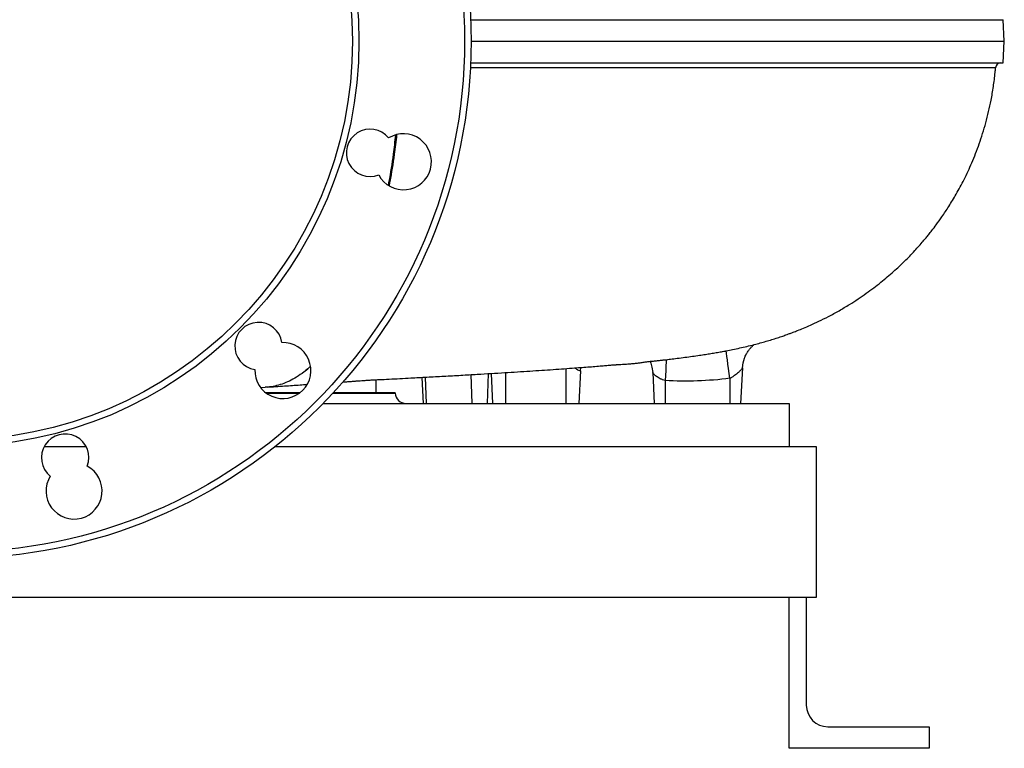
# Model space of a CAD drawing. Header units: millimetres. Extents: x 1828 to 3707, y 764 to 5009.
# Tile 4 of 10: x 2794 to 3707, y 764 to 1440. Entities that reach past the tile are written whole.
import ezdxf

# ---------------------------------------------------------------- set-up
doc = ezdxf.new("R2010")
doc.units = ezdxf.units.MM
doc.header["$LTSCALE"] = 2

msp = doc.modelspace()

# ---------------------------------------------------------------- linework, layer by layer
at = {"color": 7, "linetype": 'Continuous', "lineweight": 25}
for p, q in [((3707.42, 1419.91), (3706.38, 1439.91)), ((3706.38, 1399.91), (3707.42, 1419.91)), ((3314.38, 1114.21), (3312.79, 1083.91)), ((3314.38, 1114.21), (3314.71, 1117.34)), ((3464.52, 1116.91), (3462.79, 1083.91)), ((3124.79, 1093.91), (3124.79, 1105.88)), ((3167.01, 1108.05), (3168.27, 1083.91)), ((3231.34, 1111.7), (3232.79, 1083.91)), ((3381.29, 1112.63), (3382.79, 1083.91)), ((3392.79, 1105.17), (3392.79, 1083.91)), ((3452.79, 1107.17), (3452.79, 1083.91)), ((3017.93, 1098.79), (3021.91, 1098.94)), ((3022.31, 1093.91), (3054.22, 1093.91)), ((3085.11, 1093.91), (3142.34, 1093.91)), ((3142.37, 1093.39), (3142.34, 1093.91)), ((3075.58, 1083.91), (3507.79, 1083.91)), ((3507.79, 1083.91), (3507.79, 1043.91)), ((2816.92, 1043.91), (2855.72, 1043.91)), ((3031.16, 1043.91), (3507.79, 1043.91)), ((3507.79, 1043.91), (3532.79, 1043.91)), ((3532.79, 1043.91), (3532.79, 903.91)), ((3532.79, 903.91), (1932.79, 903.91)), ((3507.79, 763.91), (3507.79, 903.91)), ((3523.79, 903.91), (3523.79, 803.91)), ((3543.79, 783.91), (3637.79, 783.91)), ((3637.79, 783.91), (3637.79, 763.91)), ((3637.79, 763.91), (3507.79, 763.91))]:
    msp.add_line(p, q, dxfattribs=at)
at = {"color": 8, "linetype": 'Continuous', "lineweight": 25}
for p, q in [((3300.79, 1116.24), (3300.79, 1083.91)), ((3170.3, 1108.23), (3171.2, 1083.91)), ((3212.64, 1110.59), (3213.63, 1083.91)), ((3228.79, 1111.55), (3227.77, 1083.91)), ((3244.79, 1112.51), (3244.79, 1083.91)), ((3023.01, 1093.39), (3053.52, 1093.39)), ((3084.62, 1093.39), (3142.37, 1093.39))]:
    msp.add_line(p, q, dxfattribs=at)
at = {"color": 8, "linetype": 'Continuous', "lineweight": 25, "flags": 128}
for points in [[(3452.79, 1107.17), (3452.2, 1111.75), (3451.63, 1116.18), (3451.08, 1120.36), (3450.57, 1124.18), (3450.12, 1127.55), (3449.73, 1130.4), (3449.41, 1132.65), (3449.37, 1132.99)], [(3394.01, 1124.74), (3393.86, 1122.41), (3393.62, 1118.54), (3393.36, 1114.31), (3393.08, 1109.82), (3392.79, 1105.17)]]:
    msp.add_lwpolyline(points, dxfattribs=at)
at = {"color": 7, "linetype": 'Continuous', "lineweight": 25, "flags": 128}
for points in [[(3464.52, 1116.91), (3465.14, 1121.59), (3466.41, 1125.92)], [(3379.53, 1121.29), (3380.62, 1117.52), (3381.29, 1112.63)]]:
    msp.add_lwpolyline(points, dxfattribs=at)
at = {"color": 7, "linetype": 'Continuous', "lineweight": 25}
for radius in [480, 474, 376, 370]:
    msp.add_circle((2732.79, 1419.91), radius, dxfattribs=at)
for centre, radius, start, end in [((3704.36, 1394.91), 5, 90.73635, 175.32069), ((3119.16, 1316.38), 22, 38.77845, 291.22155), ((3150.07, 1308.1), 26, 208.04908, 121.95092), ((3015.64, 1137.07), 22, 8.77845, 261.22155), ((3038.26, 1114.44), 26, 178.04908, 91.95092), ((3152.35, 1093.91), 10, 183, 270), ((2836.32, 1033.54), 22, 338.77845, 231.22155), ((2844.6, 1002.63), 26, 148.04908, 61.95092), ((3543.79, 803.91), 20, 180, 270)]:
    msp.add_arc(centre, radius, start, end, dxfattribs=at)
for points, knots in [([(3212.35, 1439.91), (3220.21, 1439.91), (3242.1, 1439.91), (3276.71, 1439.91), (3316.16, 1439.91), (3354.06, 1439.91), (3390.36, 1439.91), (3425.01, 1439.91), (3457.95, 1439.91), (3487.35, 1439.91), (3513.49, 1439.91), (3536.64, 1439.91), (3558.42, 1439.91), (3578.78, 1439.91), (3597.67, 1439.91), (3615.1, 1439.91), (3631.07, 1439.91), (3645.57, 1439.91), (3658.58, 1439.91), (3670.07, 1439.91), (3680.02, 1439.91), (3688.41, 1439.91), (3695.22, 1439.91), (3700.47, 1439.91), (3704.07, 1439.91), (3706.1, 1439.91), (3706.19, 1439.91), (3706.23, 1439.91)], [0, 0, 0, 0, 0.026152, 0.07286, 0.119565, 0.166215, 0.212683, 0.259151, 0.305619, 0.352087, 0.390732, 0.42941, 0.468089, 0.506733, 0.545371, 0.58404, 0.622711, 0.661351, 0.699983, 0.738646, 0.77731, 0.815942, 0.854467, 0.892993, 0.931627, 0.970292, 1, 1, 1, 1]), ([(3212.45, 1419.91), (3217.83, 1419.91), (3235.89, 1419.91), (3265.63, 1419.91), (3301.71, 1419.91), (3336.53, 1419.91), (3370.14, 1419.91), (3402.48, 1419.91), (3433.47, 1419.91), (3463.04, 1419.91), (3491.12, 1419.91), (3517.68, 1419.91), (3542.65, 1419.91), (3565.96, 1419.91), (3587.57, 1419.91), (3607.44, 1419.91), (3625.58, 1419.91), (3642, 1419.91), (3657.63, 1419.91), (3671.99, 1419.91), (3684.57, 1419.91), (3694.46, 1419.91), (3701.7, 1419.91), (3705.79, 1419.91), (3707.49, 1419.91), (3707.27, 1419.91), (3707.21, 1419.91)], [0, 0, 0, 0, 0.017834, 0.059877, 0.101996, 0.144069, 0.18609, 0.228146, 0.270271, 0.31232, 0.354343, 0.396424, 0.438538, 0.48057, 0.522602, 0.564717, 0.606806, 0.648842, 0.690904, 0.741453, 0.791908, 0.84237, 0.892919, 0.943377, 0.98542, 1, 1, 1, 1]), ([(3212.24, 1399.91), (3220.13, 1399.91), (3242.06, 1399.91), (3276.71, 1399.91), (3316.16, 1399.91), (3354.06, 1399.91), (3390.36, 1399.91), (3425.01, 1399.91), (3457.95, 1399.91), (3487.35, 1399.91), (3513.49, 1399.91), (3536.64, 1399.91), (3558.42, 1399.91), (3578.78, 1399.91), (3597.67, 1399.91), (3615.1, 1399.91), (3631.07, 1399.91), (3645.57, 1399.91), (3658.58, 1399.91), (3670.07, 1399.91), (3680.02, 1399.91), (3688.41, 1399.91), (3695.22, 1399.91), (3700.47, 1399.91), (3704.07, 1399.91), (3706.1, 1399.91), (3706.19, 1399.91), (3706.23, 1399.91)], [0, 0, 0, 0, 0.026273, 0.072975, 0.119675, 0.166319, 0.212781, 0.259243, 0.305705, 0.352167, 0.390808, 0.429481, 0.468155, 0.506795, 0.545427, 0.584092, 0.622758, 0.661393, 0.70002, 0.738679, 0.777337, 0.815965, 0.854486, 0.893006, 0.931635, 0.970296, 1, 1, 1, 1]), ([(3093.96, 1103.79), (3094.38, 1103.82), (3096.35, 1103.96), (3099.3, 1104.18), (3102.96, 1104.45), (3105.93, 1104.68), (3108.89, 1104.91), (3111.53, 1105.1), (3114.61, 1105.31), (3118.24, 1105.54), (3122.51, 1105.77), (3128.76, 1106.08), (3137.14, 1106.47), (3147.02, 1106.98), (3158.55, 1107.6), (3172.3, 1108.33), (3187.78, 1109.18), (3203.34, 1110.05), (3222.34, 1111.14), (3243.88, 1112.44), (3267.32, 1113.92), (3289.19, 1115.39), (3305.04, 1116.52), (3315.88, 1117.34), (3322.68, 1117.86), (3329.45, 1118.37), (3335.55, 1118.87), (3339.68, 1119.29), (3342.73, 1119.58), (3345.51, 1119.76), (3346.84, 1119.82), (3348.34, 1119.88), (3350.59, 1120), (3353.93, 1120.19), (3358.4, 1120.5), (3363.3, 1120.91), (3367.5, 1121.36), (3371.32, 1121.87), (3374.3, 1122.37), (3377.58, 1122.82), (3380.94, 1123.14), (3384.69, 1123.49), (3388.24, 1123.87), (3392.95, 1124.41), (3398.17, 1125.03), (3404.29, 1125.77), (3411.14, 1126.64), (3418.1, 1127.59), (3424.47, 1128.5), (3429.93, 1129.33), (3435.1, 1130.16), (3440.26, 1131.03), (3444.96, 1131.86), (3449.76, 1132.76), (3455.62, 1133.92), (3461.96, 1135.26), (3468.52, 1136.76), (3474.88, 1138.33), (3480.95, 1139.94), (3486.36, 1141.47), (3491.68, 1143.06), (3496.83, 1144.7), (3501.57, 1146.28), (3505.52, 1147.67), (3508.68, 1148.82), (3511.96, 1150.05), (3516.05, 1151.64), (3521.44, 1153.83), (3528.04, 1156.68), (3535.79, 1160.27), (3544.65, 1164.71), (3554.18, 1169.89), (3566, 1176.92), (3579.05, 1185.59), (3592.62, 1195.85), (3604.39, 1205.82), (3614.83, 1215.61), (3623.96, 1225.04), (3630.55, 1232.48), (3634.82, 1237.58), (3637.51, 1240.88), (3640.63, 1244.82), (3644.76, 1250.27), (3650.03, 1257.63), (3656.32, 1267.11), (3663.23, 1278.58), (3670.46, 1292.08), (3677.68, 1307.6), (3684.51, 1325.1), (3690.57, 1344.45), (3694.25, 1360.15), (3696.32, 1371.46), (3697.34, 1377.86), (3698.22, 1384.35), (3698.9, 1390.18), (3699.22, 1393.86), (3699.36, 1395.34)], [0, 0, 0, 0, 0.001406, 0.006528, 0.010678, 0.015395, 0.018437, 0.02208, 0.026379, 0.031283, 0.036735, 0.042483, 0.053576, 0.065486, 0.078251, 0.096546, 0.116253, 0.136607, 0.156548, 0.191139, 0.224437, 0.256578, 0.288659, 0.300669, 0.312727, 0.324831, 0.33683, 0.347637, 0.356844, 0.362546, 0.367313, 0.369623, 0.372273, 0.37547, 0.38068, 0.386009, 0.391043, 0.396132, 0.404374, 0.413175, 0.422266, 0.430838, 0.438672, 0.445894, 0.458016, 0.471559, 0.486735, 0.501587, 0.515705, 0.528399, 0.53967, 0.549853, 0.559859, 0.569455, 0.580854, 0.593392, 0.604584, 0.616196, 0.624898, 0.633313, 0.641306, 0.648887, 0.655861, 0.661432, 0.665515, 0.668823, 0.673748, 0.680017, 0.687654, 0.696676, 0.707094, 0.71889, 0.730827, 0.750393, 0.768235, 0.784327, 0.79867, 0.81269, 0.824616, 0.828752, 0.832598, 0.837304, 0.843673, 0.852896, 0.864185, 0.87747, 0.89266, 0.909641, 0.928274, 0.948394, 0.969809, 0.976138, 0.982551, 0.989041, 0.995591, 1, 1, 1, 1]), ([(3466.45, 1125.89), (3466.57, 1126.24), (3467.06, 1127.71), (3468.31, 1130.09), (3470.12, 1132.94), (3472.12, 1135.39), (3473.95, 1137.24), (3475.11, 1138.18), (3475.53, 1138.52)], [0, 0, 0, 0, 0.070063, 0.292625, 0.505248, 0.706508, 0.89355, 1, 1, 1, 1]), ([(3378.87, 1122.93), (3378.88, 1122.9), (3379.15, 1122.37), (3379.31, 1121.8), (3379.47, 1121.26)], [0, 0, 0, 0, 0.0511815, 1, 1, 1, 1]), ([(3464.52, 1116.91), (3464.52, 1116.8), (3464.41, 1116.6), (3464.04, 1116.04), (3463.77, 1115.68), (3463.11, 1114.9), (3462.72, 1114.48), (3462.06, 1113.8), (3461.82, 1113.57), (3461.34, 1113.1), (3461.08, 1112.86), (3460.29, 1112.15), (3459.72, 1111.66), (3458.5, 1110.69), (3457.86, 1110.21), (3456.52, 1109.27), (3455.81, 1108.81), (3454.34, 1107.94), (3453.58, 1107.54), (3452.79, 1107.17)], [0, 0, 0, 0, 0.125, 0.125, 0.25, 0.25, 0.375, 0.375, 0.4375, 0.4375, 0.5, 0.5, 0.625, 0.625, 0.75, 0.75, 0.875, 0.875, 1, 1, 1, 1]), ([(3056, 1111.78), (3053.77, 1110.24), (3049.33, 1107.18), (3042.59, 1103.76), (3035.86, 1101.18), (3029.15, 1099.62), (3024.51, 1098.92), (3022.1, 1098.97), (3021.91, 1098.98)], [0, 0, 0, 0, 0.200566, 0.399466, 0.59644, 0.791241, 0.983639, 1, 1, 1, 1]), ([(3392.79, 1105.17), (3392, 1105.35), (3391.23, 1105.58), (3390.12, 1105.98), (3389.75, 1106.13), (3389.04, 1106.43), (3388.68, 1106.6), (3387.66, 1107.1), (3387.03, 1107.46), (3385.83, 1108.21), (3385.26, 1108.6), (3384.24, 1109.37), (3383.78, 1109.75), (3383.15, 1110.31), (3382.95, 1110.49), (3382.59, 1110.84), (3382.43, 1111.01), (3381.97, 1111.5), (3381.73, 1111.79), (3381.39, 1112.29), (3381.3, 1112.49), (3381.29, 1112.63)], [0, 0, 0, 0, 0.125, 0.125, 0.1875, 0.1875, 0.25, 0.25, 0.375, 0.375, 0.5, 0.5, 0.625, 0.625, 0.6875, 0.6875, 0.75, 0.75, 0.875, 0.875, 1, 1, 1, 1]), ([(3452.79, 1107.17), (3442.82, 1105.89), (3432.84, 1105.09), (3412.84, 1104.43), (3402.82, 1104.56), (3392.79, 1105.17)], [0, 0, 0, 0, 0.5, 0.5, 1, 1, 1, 1]), ([(3023.54, 1099.03), (3028.97, 1099.39), (3039.27, 1100.08), (3051.57, 1100.91), (3058.36, 1101.37), (3060.42, 1101.51)], [0, 0, 0, 0, 0.437376, 0.829787, 1, 1, 1, 1])]:
    msp.add_open_spline(points, degree=3, knots=knots, dxfattribs=at)
at = {"color": 8, "linetype": 'Continuous', "lineweight": 25}
for points, knots in [([(3699.17, 1395.35), (3699.2, 1395.35), (3699.32, 1395.35), (3697.67, 1395.35), (3694.26, 1395.35), (3688.97, 1395.35), (3682.02, 1395.35), (3673.48, 1395.34), (3663.44, 1395.34), (3651.78, 1395.34), (3638.56, 1395.34), (3623.8, 1395.34), (3607.54, 1395.34), (3589.75, 1395.34), (3570.24, 1395.33), (3549.03, 1395.33), (3526.09, 1395.33), (3501.57, 1395.33), (3475.88, 1395.32), (3449.18, 1395.32), (3421.55, 1395.32), (3392.62, 1395.32), (3362.26, 1395.32), (3330.5, 1395.32), (3297.38, 1395.31), (3263.02, 1395.31), (3234.54, 1395.31), (3217.16, 1395.31), (3211.91, 1395.31)], [0, 0, 0, 0, 0.017614, 0.058377, 0.099212, 0.140266, 0.181394, 0.220885, 0.260506, 0.300194, 0.340013, 0.379504, 0.41906, 0.458813, 0.498637, 0.539261, 0.579963, 0.620898, 0.661912, 0.70121, 0.740578, 0.780154, 0.819799, 0.860243, 0.90076, 0.941499, 0.982305, 1, 1, 1, 1]), ([(3136.16, 1286.17), (3136.39, 1287.32), (3138.24, 1296.61), (3140.61, 1312.23), (3142.32, 1326.96), (3143.02, 1332.95)], [0, 0, 0, 0, 0.077664, 0.625585, 1, 1, 1, 1]), ([(3143.78, 1333.26), (3143.06, 1327.18), (3141.31, 1312.36), (3138.87, 1296.55), (3136.98, 1287.17), (3136.73, 1285.93)], [0, 0, 0, 0, 0.375755, 0.917099, 1, 1, 1, 1]), ([(3056, 1111.78), (3056.16, 1111.9), (3057.99, 1113.25), (3060.57, 1115.19), (3062.91, 1117.5), (3063.64, 1118.21)], [0, 0, 0, 0, 0.063379, 0.708657, 1, 1, 1, 1]), ([(3063.66, 1118.05), (3063.6, 1117.98), (3062.87, 1117.27), (3060.94, 1115.66), (3058.66, 1113.77), (3056.95, 1112.48), (3056.45, 1112.1), (3056.24, 1111.95), (3056.11, 1111.86), (3056, 1111.78)], [0, 0, 0, 0, 0.026388, 0.288116, 0.760073, 0.920442, 0.950246, 0.956523, 1, 1, 1, 1]), ([(3314.38, 1114.21), (3314.23, 1114.09), (3313.95, 1113.85), (3312.49, 1114.5), (3310.92, 1115.39), (3309.88, 1116.16), (3308.99, 1116.82)], [0, 0, 0, 0, 0.345351, 0.647912, 0.699222, 1, 1, 1, 1])]:
    msp.add_open_spline(points, degree=3, knots=knots, dxfattribs=at)

doc.saveas('drawing.dxf')
